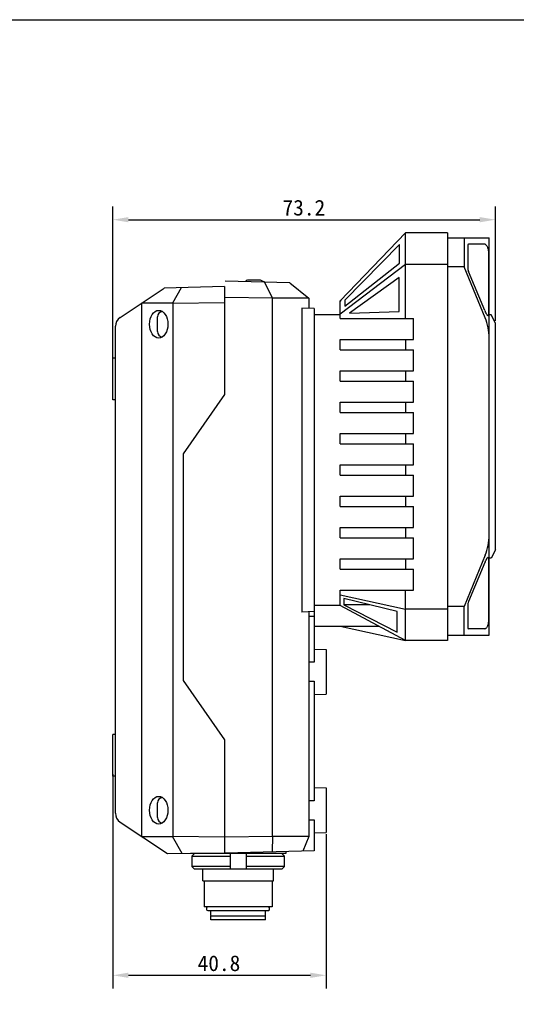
# Model space of a CAD drawing. Header units: millimetres. Extents: x 23 to 422, y -17 to 288.
# Tile 3 of 4: x 168 to 263, y 100 to 288. Entities that reach past the tile are written whole.
import ezdxf

# ---------------------------------------------------------------- set-up
doc = ezdxf.new("R2010")
doc.units = ezdxf.units.MM
doc.header["$LTSCALE"] = 23.1
doc.header["$PDMODE"] = 3
doc.header["$PDSIZE"] = 8
doc.layers.get('0').update_dxf_attribs({"linetype": 'CONTINUOUS'})
doc.layers.get('Defpoints').update_dxf_attribs({"linetype": 'CONTINUOUS'})
doc.layers.add('00_COMPONENTS', color=7, linetype='CONTINUOUS')
doc.layers.add('51__DRAFT_DIMS', color=7, linetype='CONTINUOUS')
doc.styles.get("Standard").update_dxf_attribs({"font": 'simfang.ttf'})
doc.dimstyles.new('DIMSTYLE_1', dxfattribs={"dimtxt": 3, "dimasz": 3, "dimexe": 2.5, "dimexo": 0.5, "dimgap": 0.75, "dimtad": 1, "dimdec": 1, "dimdsep": 46, "dimtxsty": 'STANDARD', "dimblk": '_FILLED', "dimcen": 0.09, "dimclrd": 8, "dimclre": 8, "dimclrt": 256, "dimazin": 2, "dimtp": 0.3, "dimtm": 0.3, "dimtfac": 1, "dimtdec": 1, "dimtofl": 0, "dimtmove": 0, "dimatfit": 3, "dimldrblk": '_FILLED', "dimfxl": 1, "dimtolj": 1, "dimarcsym": 0})

# ---------------------------------------------------------------- blocks, each defined once
blk = doc.blocks.new('_FILLED')
at = {"color": 0, "linetype": 'ByBlock'}
blk.add_solid([(0, 0), (-1, 0.167), (-1, -0.167)], dxfattribs=at)
blk = doc.blocks.new('*D8')
at = {"layer": '51__DRAFT_DIMS', "color": 8, "lineweight": -2, "transparency": 16777216}
for p, q in [((186.14, 223.28), (186.14, 252.65)), ((259.34, 230.82), (259.34, 252.65)), ((189.14, 250.15), (256.34, 250.15))]:
    blk.add_line(p, q, dxfattribs=at)
at = {"layer": 'Defpoints', "color": 0, "transparency": 16777216}
for p in [(259.34, 250.15), (259.34, 230.32), (186.14, 222.78)]:
    blk.add_point(p, dxfattribs=at)
at = {"layer": '51__DRAFT_DIMS', "color": 8, "lineweight": -2, "transparency": 16777216, "xscale": 3, "yscale": 3, "zscale": 3, "rotation": 180}
blk.add_blockref('_FILLED', (186.14, 250.15), dxfattribs=at)
at = {"layer": '51__DRAFT_DIMS', "color": 8, "lineweight": -2, "transparency": 16777216, "xscale": 3, "yscale": 3, "zscale": 3}
blk.add_blockref('_FILLED', (259.34, 250.15), dxfattribs=at)
at = {"layer": '51__DRAFT_DIMS', "transparency": 16777216, "insert": (222.7, 253.95), "char_height": 3, "attachment_point": 2}
blk.add_mtext('\\A1;73.2', dxfattribs=at)
blk = doc.blocks.new('*D9')
at = {"layer": '51__DRAFT_DIMS', "color": 8, "lineweight": -2, "transparency": 16777216}
for p, q in [((186.14, 144.02), (186.14, 103.06)), ((226.94, 132.56), (226.94, 103.06)), ((189.14, 105.56), (223.94, 105.56))]:
    blk.add_line(p, q, dxfattribs=at)
at = {"layer": 'Defpoints', "color": 0, "transparency": 16777216}
for p in [(186.14, 144.52), (226.94, 133.06), (226.94, 105.56)]:
    blk.add_point(p, dxfattribs=at)
at = {"layer": '51__DRAFT_DIMS', "color": 8, "lineweight": -2, "transparency": 16777216, "xscale": 3, "yscale": 3, "zscale": 3, "rotation": 180}
blk.add_blockref('_FILLED', (186.14, 105.56), dxfattribs=at)
at = {"layer": '51__DRAFT_DIMS', "color": 8, "lineweight": -2, "transparency": 16777216, "xscale": 3, "yscale": 3, "zscale": 3}
blk.add_blockref('_FILLED', (226.94, 105.56), dxfattribs=at)
at = {"layer": '51__DRAFT_DIMS', "transparency": 16777216, "insert": (206.46, 109.37), "char_height": 3, "attachment_point": 2}
blk.add_mtext('\\A1;40.8', dxfattribs=at)

msp = doc.modelspace()

# ---------------------------------------------------------------- linework, layer by layer
msp.add_lwpolyline([(23.486, 288.421), (422.172, 288.421), (422.172, -17.202), (23.486, -17.202)], close=True)
at = {"layer": '00_COMPONENTS'}
for p, q in [((229.642, 234.649), (242.142, 247.649)), ((242.142, 231.249), (242.142, 247.649)), ((250.142, 247.649), (242.142, 247.649)), ((250.142, 247.649), (250.142, 169.649)), ((240.998, 245.394), (230.505, 234.743)), ((240.998, 241.853), (240.998, 245.394)), ((250.142, 246.649), (258.142, 246.649)), ((253.342, 246.649), (253.342, 241.149)), ((254.044, 245.156), (254.044, 240.945)), ((257.313, 245.449), (254.216, 245.449)), ((258.142, 170.649), (258.142, 246.649)), ((258.009, 243.742), (258.009, 232.048)), ((229.642, 232.149), (242.142, 241.649)), ((230.505, 233.616), (240.998, 241.853)), ((242.142, 241.649), (250.142, 241.649)), ((253.342, 241.149), (250.142, 241.149)), ((257.388, 231.373), (253.342, 241.149)), ((257.313, 232.755), (254.216, 240.238)), ((219.985, 238.036), (207.642, 238.359)), ((211.587, 238.304), (211.586, 238.255)), ((214.213, 238.599), (211.887, 238.599)), ((215.331, 238.157), (214.554, 238.523)), ((215.154, 238.162), (216.671, 235.149)), ((219.985, 238.036), (223.642, 235.149)), ((240.899, 239.056), (231.441, 232.271)), ((240.899, 232.601), (240.899, 239.056)), ((187.532, 231.41), (195.999, 237.054)), ((207.542, 237.356), (195.999, 237.054)), ((199.231, 237.138), (197.591, 234.149)), ((207.542, 237.356), (207.542, 216.681)), ((207.542, 236.006), (207.642, 236.009)), ((191.642, 234.149), (191.642, 132.149)), ((197.591, 234.149), (191.642, 234.149)), ((197.606, 234.127), (197.591, 234.149)), ((207.542, 234.235), (197.606, 234.127)), ((197.606, 234.127), (197.606, 132.171)), ((216.663, 235.138), (207.642, 235.236)), ((223.642, 235.149), (216.663, 235.149)), ((216.663, 235.138), (216.663, 132.16)), ((223.642, 235.149), (223.642, 233.184)), ((229.765, 234.778), (229.642, 234.549)), ((229.642, 231.249), (229.642, 234.649)), ((230.505, 234.743), (230.505, 233.616)), ((207.542, 232.985), (207.642, 232.986)), ((222.335, 233.23), (222.335, 175.069)), ((224.642, 233.149), (222.335, 233.23)), ((224.642, 233.149), (224.642, 165.47)), ((229.642, 231.949), (224.642, 231.949)), ((231.441, 232.271), (240.899, 232.601)), ((258.542, 231.949), (258.142, 231.949)), ((259.342, 230.324), (258.542, 231.949)), ((194.712, 228.729), (194.712, 231.574)), ((229.642, 231.249), (243.669, 231.249)), ((243.669, 227.249), (243.669, 231.249)), ((259.342, 186.974), (259.342, 230.324)), ((186.642, 136.553), (186.642, 229.746)), ((229.642, 225.249), (229.642, 227.249)), ((229.642, 227.249), (243.669, 227.249)), ((242.142, 227.249), (242.142, 225.249)), ((229.642, 225.249), (243.669, 225.249)), ((243.669, 221.249), (243.669, 225.249)), ((186.142, 215.65), (186.142, 223.649)), ((186.642, 223.649), (186.142, 223.649)), ((229.642, 219.249), (229.642, 221.249)), ((229.642, 221.249), (243.669, 221.249)), ((242.142, 221.249), (242.142, 219.249)), ((229.642, 219.249), (243.669, 219.249)), ((243.669, 215.249), (243.669, 219.249)), ((207.542, 216.681), (199.642, 205.335)), ((186.642, 215.649), (186.142, 215.649)), ((229.642, 213.249), (229.642, 215.249)), ((229.642, 215.249), (243.669, 215.249)), ((242.142, 215.249), (242.142, 213.249)), ((229.642, 213.249), (243.669, 213.249)), ((243.669, 209.249), (243.669, 213.249)), ((229.642, 207.249), (229.642, 209.249)), ((229.642, 209.249), (243.669, 209.249)), ((242.142, 209.249), (242.142, 207.249)), ((229.642, 207.249), (243.669, 207.249)), ((243.669, 203.249), (243.669, 207.249)), ((199.642, 205.335), (199.642, 161.963)), ((229.642, 201.249), (229.642, 203.249)), ((229.642, 203.249), (243.669, 203.249)), ((242.142, 203.249), (242.142, 201.249)), ((229.642, 201.249), (243.669, 201.249)), ((243.669, 197.249), (243.669, 201.249)), ((229.642, 195.249), (229.642, 197.249)), ((229.642, 197.249), (243.669, 197.249)), ((242.142, 197.249), (242.142, 195.249)), ((229.642, 195.249), (243.669, 195.249)), ((243.669, 191.249), (243.669, 195.249)), ((229.642, 189.249), (229.642, 191.249)), ((229.642, 191.249), (243.669, 191.249)), ((242.142, 191.249), (242.142, 189.249)), ((229.642, 189.249), (243.669, 189.249)), ((243.669, 185.249), (243.669, 189.249)), ((259.342, 186.974), (258.542, 185.349)), ((229.642, 183.249), (229.642, 185.249)), ((229.642, 185.249), (243.669, 185.249)), ((242.142, 185.249), (242.142, 183.249)), ((257.388, 185.926), (253.342, 176.149)), ((258.009, 185.251), (258.009, 173.556)), ((258.542, 185.349), (258.142, 185.349)), ((229.642, 183.249), (243.669, 183.249)), ((243.669, 179.249), (243.669, 183.249)), ((257.313, 184.544), (254.216, 177.061)), ((229.642, 176.349), (229.642, 179.249)), ((229.642, 179.249), (243.669, 179.249)), ((242.142, 169.649), (242.142, 179.249)), ((229.642, 178.349), (242.142, 175.649)), ((230.316, 177.674), (230.316, 176.434)), ((240.538, 175.163), (230.316, 177.674)), ((229.642, 176.349), (224.642, 176.349)), ((242.142, 169.649), (229.642, 176.349)), ((235.267, 176.458), (230.316, 176.434)), ((230.316, 176.434), (240.538, 171.212)), ((250.142, 175.649), (242.142, 175.649)), ((253.342, 176.149), (250.142, 176.149)), ((253.342, 170.649), (253.342, 176.149)), ((254.044, 176.353), (254.044, 172.142)), ((224.642, 175.149), (222.335, 175.069)), ((223.642, 175.114), (223.642, 132.149)), ((223.642, 174.272), (224.642, 174.297)), ((240.538, 171.212), (240.538, 175.163)), ((224.642, 172.349), (237.104, 172.349)), ((229.642, 172.349), (242.142, 169.649)), ((257.313, 171.849), (254.216, 171.849)), ((250.142, 169.649), (242.142, 169.649)), ((250.142, 170.649), (258.142, 170.649)), ((224.642, 167.992), (226.942, 167.931)), ((226.942, 167.931), (226.942, 159.367)), ((224.642, 165.47), (223.642, 165.475)), ((199.642, 161.963), (207.542, 150.618)), ((223.642, 161.823), (224.642, 161.829)), ((224.642, 161.829), (224.642, 138.97)), ((224.642, 159.307), (226.942, 159.367)), ((186.142, 143.65), (186.142, 151.649)), ((186.642, 151.649), (186.142, 151.649)), ((207.542, 150.618), (207.542, 128.942)), ((186.642, 143.649), (186.142, 143.649)), ((224.642, 141.492), (226.942, 141.431)), ((226.942, 141.431), (226.942, 132.867)), ((194.712, 135.729), (194.712, 138.574)), ((224.642, 138.97), (223.642, 138.975)), ((187.532, 134.889), (196.595, 128.847)), ((223.642, 135.323), (224.642, 135.329)), ((224.642, 135.329), (224.642, 129.385)), ((191.642, 132.149), (197.591, 132.149)), ((197.606, 132.171), (197.591, 132.149)), ((199.39, 128.871), (197.591, 132.149)), ((197.606, 132.171), (207.542, 132.064)), ((207.642, 132.062), (216.663, 132.16)), ((223.642, 132.149), (216.663, 132.149)), ((216.671, 132.16), (216.665, 129.176)), ((223.642, 132.149), (222.514, 129.329)), ((224.642, 132.807), (226.942, 132.867)), ((196.595, 128.847), (207.542, 128.942)), ((201.042, 128.882), (201.042, 128.849)), ((219.242, 128.849), (201.042, 128.849)), ((201.775, 128.849), (201.268, 128.349)), ((201.268, 128.349), (201.268, 126.349)), ((201.268, 128.349), (208.642, 128.349)), ((207.642, 128.94), (207.542, 128.939)), ((224.642, 129.385), (207.642, 128.94)), ((208.642, 125.849), (208.642, 128.849)), ((211.642, 128.849), (211.642, 125.849)), ((211.642, 128.349), (219.016, 128.349)), ((218.54, 128.818), (218.508, 128.849)), ((219.016, 128.349), (218.54, 128.818)), ((219.016, 126.349), (219.016, 128.349)), ((219.242, 129.244), (219.242, 128.849)), ((208.642, 126.349), (201.268, 126.349)), ((201.268, 126.349), (201.775, 125.849)), ((219.016, 126.349), (211.642, 126.349)), ((218.508, 125.849), (219.016, 126.349)), ((218.508, 125.849), (201.775, 125.849)), ((203.392, 123.649), (203.392, 125.849)), ((216.892, 123.649), (216.892, 125.849)), ((203.392, 123.649), (216.892, 123.649)), ((203.642, 123.649), (203.642, 118.649)), ((216.642, 123.649), (216.642, 118.649)), ((216.642, 118.649), (203.642, 118.649)), ((204.142, 118.054), (204.142, 118.533)), ((204.147, 118.048), (204.319, 117.948)), ((204.335, 118.649), (204.149, 118.542)), ((204.319, 117.949), (214.142, 117.949)), ((204.892, 117.049), (204.892, 117.949)), ((204.992, 116.949), (204.892, 117.049)), ((204.892, 116.149), (204.892, 116.949)), ((204.892, 116.949), (215.392, 116.949)), ((214.142, 117.949), (215.966, 117.949)), ((215.292, 116.949), (215.392, 117.049)), ((215.392, 117.049), (215.392, 117.949)), ((215.392, 116.149), (215.392, 116.949)), ((215.948, 118.649), (216.135, 118.542)), ((216.136, 118.048), (215.964, 117.948)), ((216.142, 118.054), (216.142, 118.533)), ((215.392, 116.149), (204.892, 116.149))]:
    msp.add_line(p, q, dxfattribs=at)
for centre, radius, start, end in [((211.887, 238.299), 0.3, 90, 179), ((214.213, 237.799), 0.8, 64.8, 90), ((195.712, 231.574), 1, 93.37885, 180), ((188.642, 229.746), 2, 123.69007, 180), ((195.712, 228.724), 1, 180, 266.62103), ((195.712, 138.574), 1, 93.37885, 180), ((188.642, 136.553), 2, 180, 236.30993), ((195.712, 135.724), 1, 180, 266.62103)]:
    msp.add_arc(centre, radius, start, end, dxfattribs=at)
for centre, major_axis, ratio, start_param, end_param in [((254.63, 244.449), (-0.476, 0.986), 0.344969, -0.1650574, 0.6203407), ((257.727, 244.449), (-0.476, 0.986), 0.344969, -0.3335847, -0.1650574), ((254.63, 240.238), (-0.476, 0.986), 0.344969, 0.6203407, 1.4057389), ((257.727, 232.755), (-0.476, 0.986), 0.344969, 1.4057389, 1.5742662), ((252.642, 227.444), (0, 7.778), 0.7071068, -1.5707963, -1.0412067), ((252.642, 189.855), (0, 7.778), 0.7071068, -2.1003859, -1.5707963), ((257.727, 184.544), (0.476, 0.986), 0.344969, 1.5673265, 1.7358537), ((254.63, 177.061), (0.476, 0.986), 0.344969, -4.5473316, -3.7619334), ((254.63, 172.849), (0.476, 0.986), 0.344969, -3.7619334, -2.9765352), ((257.727, 172.849), (0.476, 0.986), 0.344969, -2.9765352, -2.808008)]:
    msp.add_ellipse(centre, major_axis=major_axis, ratio=ratio, start_param=start_param, end_param=end_param, dxfattribs=at)
for centre in [(194.944, 230.149), (194.944, 137.149)]:
    msp.add_ellipse(centre, major_axis=(0, 2.647), ratio=0.6667683, dxfattribs=at)
for points, knots in [([(257.388, 245.435), (257.435, 245.419), (257.529, 245.357), (257.651, 245.216), (257.761, 245.023), (257.888, 244.697), (257.963, 244.338), (258.001, 243.985), (258.009, 243.819), (258.009, 243.742)], [0, 0, 0, 0, 0.0782825, 0.1765498, 0.2954437, 0.4326971, 0.7343621, 0.8776573, 1, 1, 1, 1]), ([(257.935, 231.755), (257.92, 231.755), (257.884, 231.775), (257.834, 231.827), (257.774, 231.906), (257.676, 232.054), (257.543, 232.282), (257.44, 232.479), (257.388, 232.587)], [0, 0, 0, 0, 0.0448197, 0.1157469, 0.214397, 0.3381021, 0.6440857, 1, 1, 1, 1]), ([(258.009, 232.048), (258.009, 232.006), (258.007, 231.933), (257.998, 231.849), (257.983, 231.799), (257.971, 231.775), (257.955, 231.758), (257.941, 231.755), (257.935, 231.755)], [0, 0, 0, 0, 0.3913809, 0.6845507, 0.7924745, 0.876519, 0.9418245, 1, 1, 1, 1]), ([(257.388, 184.711), (257.44, 184.819), (257.543, 185.016), (257.676, 185.245), (257.774, 185.393), (257.834, 185.472), (257.884, 185.523), (257.92, 185.544), (257.935, 185.544)], [0, 0, 0, 0, 0.3559144, 0.6619001, 0.7856056, 0.8842553, 0.9551809, 1, 1, 1, 1]), ([(257.935, 185.544), (257.941, 185.544), (257.955, 185.54), (257.971, 185.524), (257.983, 185.499), (257.998, 185.449), (258.007, 185.365), (258.009, 185.292), (258.009, 185.251)], [0, 0, 0, 0, 0.0581743, 0.1234808, 0.2075275, 0.3154525, 0.6086213, 1, 1, 1, 1]), ([(258.009, 173.556), (258.009, 173.48), (258.001, 173.314), (257.963, 172.961), (257.888, 172.602), (257.761, 172.276), (257.651, 172.082), (257.529, 171.942), (257.435, 171.88), (257.388, 171.863)], [0, 0, 0, 0, 0.122343, 0.2656351, 0.567304, 0.7045575, 0.8234503, 0.9217173, 1, 1, 1, 1]), ([(204.142, 118.533), (204.142, 118.534), (204.143, 118.538), (204.146, 118.54), (204.149, 118.542)], [0, 0, 0, 0, 0.18833, 1, 1, 1, 1]), ([(204.142, 118.054), (204.142, 118.054), (204.142, 118.051), (204.145, 118.049), (204.147, 118.048)], [0, 0, 0, 0, 0.1891144, 1, 1, 1, 1]), ([(216.142, 118.533), (216.142, 118.534), (216.141, 118.538), (216.137, 118.54), (216.135, 118.542)], [0, 0, 0, 0, 0.18833, 1, 1, 1, 1]), ([(216.142, 118.054), (216.142, 118.054), (216.141, 118.051), (216.138, 118.049), (216.136, 118.048)], [0, 0, 0, 0, 0.1891144, 1, 1, 1, 1])]:
    msp.add_open_spline(points, degree=3, knots=knots, dxfattribs=at)

# ---------------------------------------------------------------- dimensions: what is measured, and where the dimension line sits
at = {"layer": '51__DRAFT_DIMS'}
for base, p1, p2, picture, middle in [((259.342, 250.148), (186.142, 222.782), (259.342, 230.324), '*D8', (222.704, 250.148)), ((226.942, 105.565), (186.142, 144.517), (226.942, 133.062), '*D9', (206.457, 105.565))]:
    dim = msp.add_linear_dim(base=base, p1=p1, p2=p2, dimstyle='DIMSTYLE_1', dxfattribs=at)
    dim.commit()
    dim.dimension.update_dxf_attribs({"geometry": picture, "text_midpoint": middle, "dimtype": 160})

doc.saveas('drawing.dxf')
